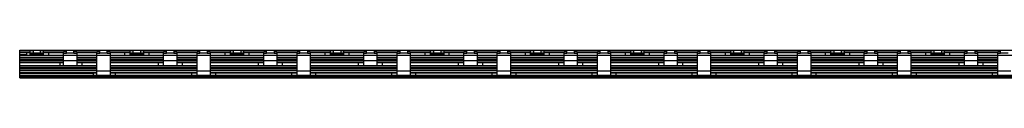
# Model space of a CAD drawing. Header units: millimetres. Extents: x 136 to 1152, y 905 to 920.
# Tile 1 of 2: x 136 to 662, y 905 to 920. Entities that reach past the tile are written whole.
import ezdxf

# ---------------------------------------------------------------- set-up
doc = ezdxf.new("R2010")
doc.units = ezdxf.units.MM
doc.header["$LTSCALE"] = 118.399118
doc.layers.get('0').update_dxf_attribs({"linetype": 'CONTINUOUS'})

msp = doc.modelspace()

# ---------------------------------------------------------------- linework, layer by layer
at = {"color": 7, "linetype": 'Continuous'}
for p, q in [((136.37, 917.49), (136.37, 920.07)), ((136.37, 920.07), (1152.37, 920.07)), ((141.97, 919.76), (136.37, 919.76)), ((141.97, 917.37), (141.97, 919.83)), ((141.97, 919.83), (143.47, 919.83)), ((143.47, 919.87), (143.47, 918.37)), ((147.47, 919.87), (143.47, 919.87)), ((147.47, 918.37), (147.47, 919.87)), ((147.47, 919.83), (148.97, 919.83)), ((148.97, 919.83), (148.97, 917.37)), ((161.27, 919.76), (148.97, 919.76)), ((159.77, 919.3), (161.27, 919.3)), ((159.77, 911.87), (159.77, 919.29)), ((161.27, 918.14), (161.27, 919.87)), ((165.27, 919.87), (161.27, 919.87)), ((165.27, 918.37), (165.27, 919.87)), ((179.07, 919.76), (165.27, 919.76)), ((165.27, 919.3), (166.77, 919.3)), ((166.77, 919.3), (166.77, 911.87)), ((177.57, 919.3), (179.07, 919.3)), ((177.57, 906.46), (177.57, 919.29)), ((179.07, 918.14), (179.07, 919.87)), ((183.07, 919.87), (179.07, 919.87)), ((183.07, 918.37), (183.07, 919.87)), ((195.37, 919.76), (183.07, 919.76)), ((183.07, 919.3), (184.57, 919.3)), ((184.57, 919.3), (184.57, 906.46)), ((195.37, 917.37), (195.37, 919.83)), ((195.37, 919.83), (196.87, 919.83)), ((196.87, 918.37), (196.87, 919.87)), ((200.87, 919.87), (196.87, 919.87)), ((200.87, 919.87), (200.87, 918.37)), ((200.87, 919.83), (202.37, 919.83)), ((202.37, 919.83), (202.37, 917.37)), ((214.67, 919.76), (202.37, 919.76)), ((213.17, 911.87), (213.17, 919.3)), ((213.17, 919.3), (214.67, 919.3)), ((214.67, 918.14), (214.67, 919.87)), ((218.67, 919.87), (214.67, 919.87)), ((218.67, 919.87), (218.67, 918.37)), ((232.47, 919.76), (218.67, 919.76)), ((218.67, 919.3), (220.17, 919.3)), ((220.17, 919.3), (220.17, 911.87)), ((230.97, 906.46), (230.97, 919.3)), ((230.97, 919.3), (232.47, 919.3)), ((232.47, 918.14), (232.47, 919.87)), ((236.47, 919.87), (232.47, 919.87)), ((236.47, 919.87), (236.47, 918.37)), ((248.77, 919.76), (236.47, 919.76)), ((236.47, 919.3), (237.97, 919.3)), ((237.97, 919.3), (237.97, 906.46)), ((248.77, 917.37), (248.77, 919.83)), ((248.77, 919.83), (250.27, 919.83)), ((250.27, 919.87), (250.27, 918.37)), ((254.27, 919.87), (250.27, 919.87)), ((254.27, 919.87), (254.27, 918.37)), ((254.27, 919.83), (255.77, 919.83)), ((255.77, 919.83), (255.77, 917.37)), ((268.07, 919.76), (255.77, 919.76)), ((266.57, 911.87), (266.57, 919.3)), ((266.57, 919.3), (268.07, 919.3)), ((268.07, 918.14), (268.07, 919.87)), ((272.07, 919.87), (268.07, 919.87)), ((272.07, 919.87), (272.07, 918.37)), ((285.87, 919.76), (272.07, 919.76)), ((272.07, 919.3), (273.57, 919.3)), ((273.57, 919.3), (273.57, 911.87)), ((284.37, 906.46), (284.37, 919.3)), ((284.37, 919.3), (285.87, 919.3)), ((285.87, 918.14), (285.87, 919.87)), ((289.87, 919.87), (285.87, 919.87)), ((289.87, 919.87), (289.87, 918.37)), ((302.17, 919.76), (289.87, 919.76)), ((289.87, 919.3), (291.37, 919.3)), ((291.37, 919.3), (291.37, 906.46)), ((302.17, 917.37), (302.17, 919.83)), ((302.17, 919.83), (303.67, 919.83)), ((303.67, 919.87), (303.67, 918.37)), ((307.67, 919.87), (303.67, 919.87)), ((307.67, 919.87), (307.67, 918.37)), ((307.67, 919.83), (309.17, 919.83)), ((309.17, 919.83), (309.17, 917.37)), ((321.47, 919.76), (309.17, 919.76)), ((319.97, 911.87), (319.97, 919.3)), ((319.97, 919.3), (321.47, 919.3)), ((321.47, 918.14), (321.47, 919.87)), ((325.47, 919.87), (321.47, 919.87)), ((325.47, 919.87), (325.47, 918.37)), ((339.27, 919.76), (325.47, 919.76)), ((325.47, 919.3), (326.97, 919.3)), ((326.97, 919.3), (326.97, 911.87)), ((337.77, 906.46), (337.77, 919.3)), ((337.77, 919.3), (339.27, 919.3)), ((339.27, 918.14), (339.27, 919.87)), ((343.27, 919.87), (339.27, 919.87)), ((343.27, 919.87), (343.27, 918.37)), ((355.57, 919.76), (343.27, 919.76)), ((343.27, 919.3), (344.77, 919.3)), ((344.77, 919.3), (344.77, 906.46)), ((355.57, 917.37), (355.57, 919.83)), ((355.57, 919.83), (357.07, 919.83)), ((357.07, 919.87), (357.07, 918.37)), ((361.07, 919.87), (357.07, 919.87)), ((361.07, 919.87), (361.07, 918.37)), ((361.07, 919.83), (362.57, 919.83)), ((362.57, 919.83), (362.57, 917.37)), ((374.87, 919.76), (362.57, 919.76)), ((373.37, 911.87), (373.37, 919.3)), ((373.37, 919.3), (374.87, 919.3)), ((374.87, 918.14), (374.87, 919.87)), ((378.87, 919.87), (374.87, 919.87)), ((378.87, 919.87), (378.87, 918.37)), ((392.67, 919.76), (378.87, 919.76)), ((378.87, 919.3), (380.37, 919.3)), ((380.37, 919.3), (380.37, 911.87)), ((391.17, 906.46), (391.17, 919.3)), ((391.17, 919.3), (392.67, 919.3)), ((392.67, 918.14), (392.67, 919.87)), ((396.67, 919.87), (392.67, 919.87)), ((396.67, 919.87), (396.67, 918.37)), ((408.97, 919.76), (396.67, 919.76)), ((396.67, 919.3), (398.17, 919.3)), ((398.17, 919.3), (398.17, 906.46)), ((408.97, 917.37), (408.97, 919.83)), ((408.97, 919.83), (410.47, 919.83)), ((410.47, 919.87), (410.47, 918.37)), ((414.47, 919.87), (410.47, 919.87)), ((414.47, 919.87), (414.47, 918.37)), ((414.47, 919.83), (415.97, 919.83)), ((415.97, 919.83), (415.97, 917.37)), ((428.27, 919.76), (415.97, 919.76)), ((426.77, 911.87), (426.77, 919.3)), ((426.77, 919.3), (428.27, 919.3)), ((428.27, 918.14), (428.27, 919.87)), ((432.27, 919.87), (428.27, 919.87)), ((432.27, 919.87), (432.27, 918.37)), ((446.07, 919.76), (432.27, 919.76)), ((432.27, 919.3), (433.77, 919.3)), ((433.77, 919.3), (433.77, 911.87)), ((444.57, 906.46), (444.57, 919.3)), ((444.57, 919.3), (446.07, 919.3)), ((446.07, 918.14), (446.07, 919.87)), ((450.07, 919.87), (446.07, 919.87)), ((450.07, 919.87), (450.07, 918.37)), ((462.37, 919.76), (450.07, 919.76)), ((450.07, 919.3), (451.57, 919.3)), ((451.57, 919.3), (451.57, 906.46)), ((462.37, 917.37), (462.37, 919.83)), ((462.37, 919.83), (463.87, 919.83)), ((463.87, 919.87), (463.87, 918.37)), ((467.87, 919.87), (463.87, 919.87)), ((467.87, 919.87), (467.87, 918.37)), ((467.87, 919.83), (469.37, 919.83)), ((469.37, 919.83), (469.37, 917.37)), ((481.67, 919.76), (469.37, 919.76)), ((480.17, 911.87), (480.17, 919.3)), ((480.17, 919.3), (481.67, 919.3)), ((481.67, 918.14), (481.67, 919.87)), ((485.67, 919.87), (481.67, 919.87)), ((485.67, 919.87), (485.67, 918.37)), ((499.47, 919.76), (485.67, 919.76)), ((485.67, 919.3), (487.17, 919.3)), ((487.17, 919.3), (487.17, 911.87)), ((497.97, 906.46), (497.97, 919.3)), ((497.97, 919.3), (499.47, 919.3)), ((499.47, 918.14), (499.47, 919.87)), ((503.47, 919.87), (499.47, 919.87)), ((503.47, 919.87), (503.47, 918.37)), ((515.77, 919.76), (503.47, 919.76)), ((503.47, 919.3), (504.97, 919.3)), ((504.97, 919.3), (504.97, 906.46)), ((515.77, 917.37), (515.77, 919.83)), ((515.77, 919.83), (517.27, 919.83)), ((517.27, 919.87), (517.27, 918.37)), ((521.27, 919.87), (517.27, 919.87)), ((521.27, 919.87), (521.27, 918.37)), ((521.27, 919.83), (522.77, 919.83)), ((522.77, 919.83), (522.77, 917.37)), ((535.07, 919.76), (522.77, 919.76)), ((533.57, 911.87), (533.57, 919.3)), ((533.57, 919.3), (535.07, 919.3)), ((535.07, 918.14), (535.07, 919.87)), ((539.07, 919.87), (535.07, 919.87)), ((539.07, 919.87), (539.07, 918.37)), ((552.87, 919.76), (539.07, 919.76)), ((539.07, 919.3), (540.57, 919.3)), ((540.57, 919.3), (540.57, 911.87)), ((551.37, 906.46), (551.37, 919.3)), ((551.37, 919.3), (552.87, 919.3)), ((552.87, 918.14), (552.87, 919.87)), ((556.87, 919.87), (552.87, 919.87)), ((556.87, 919.87), (556.87, 918.37)), ((569.17, 919.76), (556.87, 919.76)), ((556.87, 919.3), (558.37, 919.3)), ((558.37, 919.3), (558.37, 906.46)), ((569.17, 917.37), (569.17, 919.83)), ((569.17, 919.83), (570.67, 919.83)), ((570.67, 919.87), (570.67, 918.37)), ((574.67, 919.87), (570.67, 919.87)), ((574.67, 919.87), (574.67, 918.37)), ((574.67, 919.83), (576.17, 919.83)), ((576.17, 919.83), (576.17, 917.37)), ((588.47, 919.76), (576.17, 919.76)), ((586.97, 911.87), (586.97, 919.3)), ((586.97, 919.3), (588.47, 919.3)), ((588.47, 918.14), (588.47, 919.87)), ((592.47, 919.87), (588.47, 919.87)), ((592.47, 919.87), (592.47, 918.37)), ((606.27, 919.76), (592.47, 919.76)), ((592.47, 919.3), (593.97, 919.3)), ((593.97, 919.3), (593.97, 911.87)), ((604.77, 906.46), (604.77, 919.3)), ((604.77, 919.3), (606.27, 919.3)), ((606.27, 918.14), (606.27, 919.87)), ((610.27, 919.87), (606.27, 919.87)), ((610.27, 919.87), (610.27, 918.37)), ((622.57, 919.76), (610.27, 919.76)), ((610.27, 919.3), (611.77, 919.3)), ((611.77, 919.3), (611.77, 906.46)), ((622.57, 917.37), (622.57, 919.83)), ((622.57, 919.83), (624.07, 919.83)), ((624.07, 919.87), (624.07, 918.37)), ((628.07, 919.87), (624.07, 919.87)), ((628.07, 919.87), (628.07, 918.37)), ((628.07, 919.83), (629.57, 919.83)), ((629.57, 919.83), (629.57, 917.37)), ((641.87, 919.76), (629.57, 919.76)), ((640.37, 911.87), (640.37, 919.3)), ((640.37, 919.3), (641.87, 919.3)), ((641.87, 918.14), (641.87, 919.87)), ((645.87, 919.87), (641.87, 919.87)), ((645.87, 919.87), (645.87, 918.37)), ((659.67, 919.76), (645.87, 919.76)), ((645.87, 919.3), (647.37, 919.3)), ((647.37, 919.3), (647.37, 911.87)), ((658.17, 906.46), (658.17, 919.3)), ((658.17, 919.3), (659.67, 919.3)), ((659.67, 918.14), (659.67, 919.87)), ((663.67, 919.87), (659.67, 919.87)), ((136.37, 919.19), (141.97, 919.19)), ((136.37, 918.81), (141.97, 918.81)), ((139.97, 917.52), (136.37, 917.52)), ((136.37, 916.17), (136.37, 917.37)), ((136.37, 917.37), (141.97, 917.37)), ((159.77, 916.91), (136.37, 916.91)), ((136.37, 916.17), (159.77, 916.17)), ((136.37, 914.75), (136.37, 916.02)), ((136.37, 915.98), (159.77, 915.98)), ((159.77, 914.78), (136.37, 914.78)), ((136.37, 913.37), (136.37, 914.57)), ((159.77, 914.57), (136.37, 914.57)), ((139.97, 918.87), (139.97, 917.37)), ((140.78, 917.37), (150.37, 917.37)), ((143.47, 918.36), (141.97, 918.36)), ((141.97, 918.24), (148.97, 918.24)), ((148.97, 917.71), (141.97, 917.71)), ((147.47, 918.37), (143.47, 918.37)), ((148.97, 918.36), (147.47, 918.36)), ((148.97, 919.19), (159.77, 919.19)), ((148.97, 918.81), (159.77, 918.81)), ((148.97, 917.37), (195.37, 917.37)), ((151.97, 917.37), (151.97, 918.87)), ((161.27, 918.14), (159.77, 918.14)), ((166.77, 914.37), (159.77, 914.37)), ((165.27, 918.37), (161.27, 918.37)), ((165.27, 918.34), (165.27, 918.14)), ((166.77, 918.14), (165.27, 918.14)), ((166.77, 919.19), (177.57, 919.19)), ((166.77, 918.81), (177.57, 918.81)), ((177.57, 916.91), (166.77, 916.91)), ((166.77, 916.17), (177.57, 916.17)), ((166.77, 915.98), (177.57, 915.98)), ((177.57, 914.78), (166.77, 914.78)), ((177.57, 914.57), (166.77, 914.57)), ((179.07, 918.14), (177.57, 918.14)), ((183.07, 918.37), (179.07, 918.37)), ((183.07, 918.34), (183.07, 918.14)), ((184.57, 918.14), (183.07, 918.14)), ((184.57, 919.19), (195.37, 919.19)), ((184.57, 918.81), (195.37, 918.81)), ((213.17, 916.91), (184.57, 916.91)), ((184.57, 916.17), (213.17, 916.17)), ((184.57, 915.98), (213.17, 915.98)), ((213.17, 914.78), (184.57, 914.78)), ((213.17, 914.57), (184.57, 914.57)), ((192.37, 918.87), (192.37, 917.37)), ((193.97, 917.37), (203.77, 917.37)), ((196.87, 918.36), (195.37, 918.36)), ((195.37, 918.24), (202.37, 918.24)), ((202.37, 917.71), (195.37, 917.71)), ((200.87, 918.37), (196.87, 918.37)), ((202.37, 918.36), (200.87, 918.36)), ((202.37, 919.19), (213.17, 919.19)), ((202.37, 918.81), (213.17, 918.81)), ((202.37, 917.37), (248.77, 917.37)), ((205.37, 917.37), (205.37, 918.87)), ((214.67, 918.14), (213.17, 918.14)), ((220.17, 914.37), (213.17, 914.37)), ((218.67, 918.37), (214.67, 918.37)), ((218.67, 918.34), (218.67, 918.14)), ((220.17, 918.14), (218.67, 918.14)), ((220.17, 919.19), (230.97, 919.19)), ((220.17, 918.81), (230.97, 918.81)), ((230.97, 916.91), (220.17, 916.91)), ((220.17, 916.17), (230.97, 916.17)), ((220.17, 915.98), (230.97, 915.98)), ((230.97, 914.78), (220.17, 914.78)), ((230.97, 914.57), (220.17, 914.57)), ((232.47, 918.14), (230.97, 918.14)), ((236.47, 918.37), (232.47, 918.37)), ((236.47, 918.34), (236.47, 918.14)), ((237.97, 918.14), (236.47, 918.14)), ((237.97, 919.19), (248.77, 919.19)), ((237.97, 918.81), (248.77, 918.81)), ((266.57, 916.91), (237.97, 916.91)), ((237.97, 916.17), (266.57, 916.17)), ((237.97, 915.98), (266.57, 915.98)), ((266.57, 914.78), (237.97, 914.78)), ((266.57, 914.57), (237.97, 914.57)), ((245.77, 918.87), (245.77, 917.37)), ((247.37, 917.37), (257.17, 917.37)), ((250.27, 918.36), (248.77, 918.36)), ((248.77, 918.24), (255.77, 918.24)), ((255.77, 917.71), (248.77, 917.71)), ((254.27, 918.37), (250.27, 918.37)), ((255.77, 918.36), (254.27, 918.36)), ((255.77, 919.19), (266.57, 919.19)), ((255.77, 918.81), (266.57, 918.81)), ((255.77, 917.37), (302.17, 917.37)), ((258.77, 917.37), (258.77, 918.87)), ((268.07, 918.14), (266.57, 918.14)), ((273.57, 914.37), (266.57, 914.37)), ((272.07, 918.37), (268.07, 918.37)), ((272.07, 918.34), (272.07, 918.14)), ((273.57, 918.14), (272.07, 918.14)), ((273.57, 919.19), (284.37, 919.19)), ((273.57, 918.81), (284.37, 918.81)), ((284.37, 916.91), (273.57, 916.91)), ((273.57, 916.17), (284.37, 916.17)), ((273.57, 915.98), (284.37, 915.98)), ((284.37, 914.78), (273.57, 914.78)), ((284.37, 914.57), (273.57, 914.57)), ((285.87, 918.14), (284.37, 918.14)), ((289.87, 918.37), (285.87, 918.37)), ((289.87, 918.34), (289.87, 918.14)), ((291.37, 918.14), (289.87, 918.14)), ((291.37, 919.19), (302.17, 919.19)), ((291.37, 918.81), (302.17, 918.81)), ((319.97, 916.91), (291.37, 916.91)), ((291.37, 916.17), (319.97, 916.17)), ((291.37, 915.98), (319.97, 915.98)), ((319.97, 914.78), (291.37, 914.78)), ((319.97, 914.57), (291.37, 914.57)), ((299.17, 918.87), (299.17, 917.37)), ((300.77, 917.37), (310.57, 917.37)), ((303.67, 918.36), (302.17, 918.36)), ((302.17, 918.24), (309.17, 918.24)), ((309.17, 917.71), (302.17, 917.71)), ((307.67, 918.37), (303.67, 918.37)), ((309.17, 918.36), (307.67, 918.36)), ((309.17, 919.19), (319.97, 919.19)), ((309.17, 918.81), (319.97, 918.81)), ((309.17, 917.37), (355.57, 917.37)), ((312.17, 917.37), (312.17, 918.87)), ((321.47, 918.14), (319.97, 918.14)), ((326.97, 914.37), (319.97, 914.37)), ((325.47, 918.37), (321.47, 918.37)), ((325.47, 918.34), (325.47, 918.14)), ((326.97, 918.14), (325.47, 918.14)), ((326.97, 919.19), (337.77, 919.19)), ((326.97, 918.81), (337.77, 918.81)), ((337.77, 916.91), (326.97, 916.91)), ((326.97, 916.17), (337.77, 916.17)), ((326.97, 915.98), (337.77, 915.98)), ((337.77, 914.78), (326.97, 914.78)), ((337.77, 914.57), (326.97, 914.57)), ((339.27, 918.14), (337.77, 918.14)), ((343.27, 918.37), (339.27, 918.37)), ((343.27, 918.34), (343.27, 918.14)), ((344.77, 918.14), (343.27, 918.14)), ((344.77, 919.19), (355.57, 919.19)), ((344.77, 918.81), (355.57, 918.81)), ((373.37, 916.91), (344.77, 916.91)), ((344.77, 916.17), (373.37, 916.17)), ((344.77, 915.98), (373.37, 915.98)), ((373.37, 914.78), (344.77, 914.78)), ((373.37, 914.57), (344.77, 914.57)), ((352.57, 918.87), (352.57, 917.37)), ((354.17, 917.37), (363.97, 917.37)), ((357.07, 918.36), (355.57, 918.36)), ((355.57, 918.24), (362.57, 918.24)), ((362.57, 917.71), (355.57, 917.71)), ((361.07, 918.37), (357.07, 918.37)), ((362.57, 918.36), (361.07, 918.36)), ((362.57, 919.19), (373.37, 919.19)), ((362.57, 918.81), (373.37, 918.81)), ((362.57, 917.37), (408.97, 917.37)), ((365.57, 917.37), (365.57, 918.87)), ((374.87, 918.14), (373.37, 918.14)), ((380.37, 914.37), (373.37, 914.37)), ((378.87, 918.37), (374.87, 918.37)), ((378.87, 918.34), (378.87, 918.14)), ((380.37, 918.14), (378.87, 918.14)), ((380.37, 919.19), (391.17, 919.19)), ((380.37, 918.81), (391.17, 918.81)), ((391.17, 916.91), (380.37, 916.91)), ((380.37, 916.17), (391.17, 916.17)), ((380.37, 915.98), (391.17, 915.98)), ((391.17, 914.78), (380.37, 914.78)), ((391.17, 914.57), (380.37, 914.57)), ((392.67, 918.14), (391.17, 918.14)), ((396.67, 918.37), (392.67, 918.37)), ((396.67, 918.34), (396.67, 918.14)), ((398.17, 918.14), (396.67, 918.14)), ((398.17, 919.19), (408.97, 919.19)), ((398.17, 918.81), (408.97, 918.81)), ((426.77, 916.91), (398.17, 916.91)), ((398.17, 916.17), (426.77, 916.17)), ((398.17, 915.98), (426.77, 915.98)), ((426.77, 914.78), (398.17, 914.78)), ((426.77, 914.57), (398.17, 914.57)), ((405.97, 918.87), (405.97, 917.37)), ((407.57, 917.37), (417.37, 917.37)), ((410.47, 918.36), (408.97, 918.36)), ((408.97, 918.24), (415.97, 918.24)), ((415.97, 917.71), (408.97, 917.71)), ((414.47, 918.37), (410.47, 918.37)), ((415.97, 918.36), (414.47, 918.36)), ((415.97, 919.19), (426.77, 919.19)), ((415.97, 918.81), (426.77, 918.81)), ((415.97, 917.37), (462.37, 917.37)), ((418.97, 917.37), (418.97, 918.87)), ((428.27, 918.14), (426.77, 918.14)), ((433.77, 914.37), (426.77, 914.37)), ((432.27, 918.37), (428.27, 918.37)), ((432.27, 918.34), (432.27, 918.14)), ((433.77, 918.14), (432.27, 918.14)), ((433.77, 919.19), (444.57, 919.19)), ((433.77, 918.81), (444.57, 918.81)), ((444.57, 916.91), (433.77, 916.91)), ((433.77, 916.17), (444.57, 916.17)), ((433.77, 915.98), (444.57, 915.98)), ((444.57, 914.78), (433.77, 914.78)), ((444.57, 914.57), (433.77, 914.57)), ((446.07, 918.14), (444.57, 918.14)), ((450.07, 918.37), (446.07, 918.37)), ((450.07, 918.34), (450.07, 918.14)), ((451.57, 918.14), (450.07, 918.14)), ((451.57, 919.19), (462.37, 919.19)), ((451.57, 918.81), (462.37, 918.81)), ((480.17, 916.91), (451.57, 916.91)), ((451.57, 916.17), (480.17, 916.17)), ((451.57, 915.98), (480.17, 915.98)), ((480.17, 914.78), (451.57, 914.78)), ((480.17, 914.57), (451.57, 914.57)), ((459.37, 918.87), (459.37, 917.37)), ((460.97, 917.37), (470.77, 917.37)), ((463.87, 918.36), (462.37, 918.36)), ((462.37, 918.24), (469.37, 918.24)), ((469.37, 917.71), (462.37, 917.71)), ((467.87, 918.37), (463.87, 918.37)), ((469.37, 918.36), (467.87, 918.36)), ((469.37, 919.19), (480.17, 919.19)), ((469.37, 918.81), (480.17, 918.81)), ((469.37, 917.37), (515.77, 917.37)), ((472.37, 917.37), (472.37, 918.87)), ((481.67, 918.14), (480.17, 918.14)), ((487.17, 914.37), (480.17, 914.37)), ((485.67, 918.37), (481.67, 918.37)), ((485.67, 918.34), (485.67, 918.14)), ((487.17, 918.14), (485.67, 918.14)), ((487.17, 919.19), (497.97, 919.19)), ((487.17, 918.81), (497.97, 918.81)), ((497.97, 916.91), (487.17, 916.91)), ((487.17, 916.17), (497.97, 916.17)), ((487.17, 915.98), (497.97, 915.98)), ((497.97, 914.78), (487.17, 914.78)), ((497.97, 914.57), (487.17, 914.57)), ((499.47, 918.14), (497.97, 918.14)), ((503.47, 918.37), (499.47, 918.37)), ((503.47, 918.34), (503.47, 918.14)), ((504.97, 918.14), (503.47, 918.14)), ((504.97, 919.19), (515.77, 919.19)), ((504.97, 918.81), (515.77, 918.81)), ((533.57, 916.91), (504.97, 916.91)), ((504.97, 916.17), (533.57, 916.17)), ((504.97, 915.98), (533.57, 915.98)), ((533.57, 914.78), (504.97, 914.78)), ((533.57, 914.57), (504.97, 914.57)), ((512.77, 918.87), (512.77, 917.37)), ((514.37, 917.37), (524.17, 917.37)), ((517.27, 918.36), (515.77, 918.36)), ((515.77, 918.24), (522.77, 918.24)), ((522.77, 917.71), (515.77, 917.71)), ((521.27, 918.37), (517.27, 918.37)), ((522.77, 918.36), (521.27, 918.36)), ((522.77, 919.19), (533.57, 919.19)), ((522.77, 918.81), (533.57, 918.81)), ((522.77, 917.37), (569.17, 917.37)), ((525.77, 917.37), (525.77, 918.87)), ((535.07, 918.14), (533.57, 918.14)), ((540.57, 914.37), (533.57, 914.37)), ((539.07, 918.37), (535.07, 918.37)), ((539.07, 918.34), (539.07, 918.14)), ((540.57, 918.14), (539.07, 918.14)), ((540.57, 919.19), (551.37, 919.19)), ((540.57, 918.81), (551.37, 918.81)), ((551.37, 916.91), (540.57, 916.91)), ((540.57, 916.17), (551.37, 916.17)), ((540.57, 915.98), (551.37, 915.98)), ((551.37, 914.78), (540.57, 914.78)), ((551.37, 914.57), (540.57, 914.57)), ((552.87, 918.14), (551.37, 918.14)), ((556.87, 918.37), (552.87, 918.37)), ((556.87, 918.34), (556.87, 918.14)), ((558.37, 918.14), (556.87, 918.14)), ((558.37, 919.19), (569.17, 919.19)), ((558.37, 918.81), (569.17, 918.81)), ((586.97, 916.91), (558.37, 916.91)), ((558.37, 916.17), (586.97, 916.17)), ((558.37, 915.98), (586.97, 915.98)), ((586.97, 914.78), (558.37, 914.78)), ((586.97, 914.57), (558.37, 914.57)), ((566.17, 918.87), (566.17, 917.37)), ((567.77, 917.37), (577.57, 917.37)), ((570.67, 918.36), (569.17, 918.36)), ((569.17, 918.24), (576.17, 918.24)), ((576.17, 917.71), (569.17, 917.71)), ((574.67, 918.37), (570.67, 918.37)), ((576.17, 918.36), (574.67, 918.36)), ((576.17, 919.19), (586.97, 919.19)), ((576.17, 918.81), (586.97, 918.81)), ((576.17, 917.37), (622.57, 917.37)), ((579.17, 917.37), (579.17, 918.87)), ((588.47, 918.14), (586.97, 918.14)), ((593.97, 914.37), (586.97, 914.37)), ((592.47, 918.37), (588.47, 918.37)), ((592.47, 918.34), (592.47, 918.14)), ((593.97, 918.14), (592.47, 918.14)), ((593.97, 919.19), (604.77, 919.19)), ((593.97, 918.81), (604.77, 918.81)), ((604.77, 916.91), (593.97, 916.91)), ((593.97, 916.17), (604.77, 916.17)), ((593.97, 915.98), (604.77, 915.98)), ((604.77, 914.78), (593.97, 914.78)), ((604.77, 914.57), (593.97, 914.57)), ((606.27, 918.14), (604.77, 918.14)), ((610.27, 918.37), (606.27, 918.37)), ((610.27, 918.34), (610.27, 918.14)), ((611.77, 918.14), (610.27, 918.14)), ((611.77, 919.19), (622.57, 919.19)), ((611.77, 918.81), (622.57, 918.81)), ((640.37, 916.91), (611.77, 916.91)), ((611.77, 916.17), (640.37, 916.17)), ((611.77, 915.98), (640.37, 915.98)), ((640.37, 914.78), (611.77, 914.78)), ((640.37, 914.57), (611.77, 914.57)), ((619.57, 918.87), (619.57, 917.37)), ((621.17, 917.37), (630.97, 917.37)), ((624.07, 918.36), (622.57, 918.36)), ((622.57, 918.24), (629.57, 918.24)), ((629.57, 917.71), (622.57, 917.71)), ((628.07, 918.37), (624.07, 918.37)), ((629.57, 918.36), (628.07, 918.36)), ((629.57, 919.19), (640.37, 919.19)), ((629.57, 918.81), (640.37, 918.81)), ((629.57, 917.37), (675.97, 917.37)), ((632.57, 917.37), (632.57, 918.87)), ((641.87, 918.14), (640.37, 918.14)), ((647.37, 914.37), (640.37, 914.37)), ((645.87, 918.37), (641.87, 918.37)), ((645.87, 918.34), (645.87, 918.14)), ((647.37, 918.14), (645.87, 918.14)), ((647.37, 919.19), (658.17, 919.19)), ((647.37, 918.81), (658.17, 918.81)), ((658.17, 916.91), (647.37, 916.91)), ((647.37, 916.17), (658.17, 916.17)), ((647.37, 915.98), (658.17, 915.98)), ((658.17, 914.78), (647.37, 914.78)), ((658.17, 914.57), (647.37, 914.57)), ((659.67, 918.14), (658.17, 918.14)), ((663.67, 918.37), (659.67, 918.37)), ((136.37, 913.82), (159.77, 913.82)), ((136.37, 913.37), (159.77, 913.37)), ((136.37, 911.89), (136.37, 913.36)), ((136.37, 910.68), (136.37, 911.87)), ((136.37, 911.87), (159.77, 911.87)), ((177.57, 911.42), (136.37, 911.42)), ((136.37, 910.68), (177.57, 910.68)), ((136.37, 909.22), (136.37, 910.66)), ((136.37, 910.46), (177.57, 910.46)), ((177.57, 909.26), (136.37, 909.26)), ((136.37, 907.87), (136.37, 909.08)), ((177.57, 909.08), (136.37, 909.08)), ((157.77, 913.37), (157.77, 911.87)), ((157.77, 913.37), (159.77, 913.37)), ((158.53, 911.87), (168.23, 911.87)), ((166.77, 913.82), (177.57, 913.82)), ((166.77, 913.37), (169.77, 913.37)), ((166.77, 913.37), (177.57, 913.37)), ((166.77, 911.87), (177.57, 911.87)), ((169.77, 911.87), (169.77, 913.37)), ((184.57, 908.87), (177.57, 908.87)), ((184.57, 913.82), (213.17, 913.82)), ((184.57, 913.37), (213.17, 913.37)), ((184.57, 911.87), (213.17, 911.87)), ((230.97, 911.42), (184.57, 911.42)), ((184.57, 910.68), (230.97, 910.68)), ((184.57, 910.46), (230.97, 910.46)), ((230.97, 909.26), (184.57, 909.26)), ((230.97, 909.08), (184.57, 909.08)), ((210.17, 913.37), (210.17, 911.87)), ((210.17, 913.37), (213.17, 913.37)), ((211.7, 911.87), (221.63, 911.87)), ((220.17, 913.82), (230.97, 913.82)), ((220.17, 913.37), (223.17, 913.37)), ((220.17, 913.37), (230.97, 913.37)), ((220.17, 911.87), (230.97, 911.87)), ((223.17, 911.87), (223.17, 913.37)), ((237.97, 908.87), (230.97, 908.87)), ((237.97, 913.82), (266.57, 913.82)), ((237.97, 913.37), (266.57, 913.37)), ((237.97, 911.87), (266.57, 911.87)), ((284.37, 911.42), (237.97, 911.42)), ((237.97, 910.68), (284.37, 910.68)), ((237.97, 910.46), (284.37, 910.46)), ((284.37, 909.26), (237.97, 909.26)), ((284.37, 909.08), (237.97, 909.08)), ((263.57, 913.37), (263.57, 911.87)), ((263.57, 913.37), (266.57, 913.37)), ((265.1, 911.87), (275.03, 911.87)), ((273.57, 913.82), (284.37, 913.82)), ((273.57, 913.37), (276.57, 913.37)), ((273.57, 913.37), (284.37, 913.37)), ((273.57, 911.87), (284.37, 911.87)), ((276.57, 911.87), (276.57, 913.37)), ((291.37, 908.87), (284.37, 908.87)), ((291.37, 913.82), (319.97, 913.82)), ((291.37, 913.37), (319.97, 913.37)), ((291.37, 911.87), (319.97, 911.87)), ((337.77, 911.42), (291.37, 911.42)), ((291.37, 910.68), (337.77, 910.68)), ((291.37, 910.46), (337.77, 910.46)), ((337.77, 909.26), (291.37, 909.26)), ((337.77, 909.08), (291.37, 909.08)), ((316.97, 913.37), (316.97, 911.87)), ((316.97, 913.37), (319.97, 913.37)), ((318.5, 911.87), (328.43, 911.87)), ((326.97, 913.82), (337.77, 913.82)), ((326.97, 913.37), (329.97, 913.37)), ((326.97, 913.37), (337.77, 913.37)), ((326.97, 911.87), (337.77, 911.87)), ((329.97, 911.87), (329.97, 913.37)), ((344.77, 908.87), (337.77, 908.87)), ((344.77, 913.82), (373.37, 913.82)), ((344.77, 913.37), (373.37, 913.37)), ((344.77, 911.87), (373.37, 911.87)), ((391.17, 911.42), (344.77, 911.42)), ((344.77, 910.68), (391.17, 910.68)), ((344.77, 910.46), (391.17, 910.46)), ((391.17, 909.26), (344.77, 909.26)), ((391.17, 909.08), (344.77, 909.08)), ((370.37, 913.37), (370.37, 911.87)), ((370.37, 913.37), (373.37, 913.37)), ((371.9, 911.87), (381.83, 911.87)), ((380.37, 913.82), (391.17, 913.82)), ((380.37, 913.37), (383.37, 913.37)), ((380.37, 913.37), (391.17, 913.37)), ((380.37, 911.87), (391.17, 911.87)), ((383.37, 911.87), (383.37, 913.37)), ((398.17, 908.87), (391.17, 908.87)), ((398.17, 913.82), (426.77, 913.82)), ((398.17, 913.37), (426.77, 913.37)), ((398.17, 911.87), (426.77, 911.87)), ((444.57, 911.42), (398.17, 911.42)), ((398.17, 910.68), (444.57, 910.68)), ((398.17, 910.46), (444.57, 910.46)), ((444.57, 909.26), (398.17, 909.26)), ((444.57, 909.08), (398.17, 909.08)), ((423.77, 913.37), (423.77, 911.87)), ((423.77, 913.37), (426.77, 913.37)), ((425.3, 911.87), (435.23, 911.87)), ((433.77, 913.82), (444.57, 913.82)), ((433.77, 913.37), (436.77, 913.37)), ((433.77, 913.37), (444.57, 913.37)), ((433.77, 911.87), (444.57, 911.87)), ((436.77, 911.87), (436.77, 913.37)), ((451.57, 908.87), (444.57, 908.87)), ((451.57, 913.82), (480.17, 913.82)), ((451.57, 913.37), (480.17, 913.37)), ((451.57, 911.87), (480.17, 911.87)), ((497.97, 911.42), (451.57, 911.42)), ((451.57, 910.68), (497.97, 910.68)), ((451.57, 910.46), (497.97, 910.46)), ((497.97, 909.26), (451.57, 909.26)), ((497.97, 909.08), (451.57, 909.08)), ((477.17, 913.37), (477.17, 911.87)), ((477.17, 913.37), (480.17, 913.37)), ((478.7, 911.87), (488.63, 911.87)), ((487.17, 913.82), (497.97, 913.82)), ((487.17, 913.37), (490.17, 913.37)), ((487.17, 913.37), (497.97, 913.37)), ((487.17, 911.87), (497.97, 911.87)), ((490.17, 911.87), (490.17, 913.37)), ((504.97, 908.87), (497.97, 908.87)), ((504.97, 913.82), (533.57, 913.82)), ((504.97, 913.37), (533.57, 913.37)), ((504.97, 911.87), (533.57, 911.87)), ((551.37, 911.42), (504.97, 911.42)), ((504.97, 910.68), (551.37, 910.68)), ((504.97, 910.46), (551.37, 910.46)), ((551.37, 909.26), (504.97, 909.26)), ((551.37, 909.08), (504.97, 909.08)), ((530.57, 913.37), (530.57, 911.87)), ((530.57, 913.37), (533.57, 913.37)), ((532.1, 911.87), (542.03, 911.87)), ((540.57, 913.82), (551.37, 913.82)), ((540.57, 913.37), (543.57, 913.37)), ((540.57, 913.37), (551.37, 913.37)), ((540.57, 911.87), (551.37, 911.87)), ((543.57, 911.87), (543.57, 913.37)), ((558.37, 908.87), (551.37, 908.87)), ((558.37, 913.82), (586.97, 913.82)), ((558.37, 913.37), (586.97, 913.37)), ((558.37, 911.87), (586.97, 911.87)), ((604.77, 911.42), (558.37, 911.42)), ((558.37, 910.68), (604.77, 910.68)), ((558.37, 910.46), (604.77, 910.46)), ((604.77, 909.26), (558.37, 909.26)), ((604.77, 909.08), (558.37, 909.08)), ((583.97, 913.37), (583.97, 911.87)), ((583.97, 913.37), (586.97, 913.37)), ((585.5, 911.87), (595.43, 911.87)), ((593.97, 913.82), (604.77, 913.82)), ((593.97, 913.37), (596.97, 913.37)), ((593.97, 913.37), (604.77, 913.37)), ((593.97, 911.87), (604.77, 911.87)), ((596.97, 911.87), (596.97, 913.37)), ((611.77, 908.87), (604.77, 908.87)), ((611.77, 913.82), (640.37, 913.82)), ((611.77, 913.37), (640.37, 913.37)), ((611.77, 911.87), (640.37, 911.87)), ((658.17, 911.42), (611.77, 911.42)), ((611.77, 910.68), (658.17, 910.68)), ((611.77, 910.46), (658.17, 910.46)), ((658.17, 909.26), (611.77, 909.26)), ((658.17, 909.08), (611.77, 909.08)), ((637.37, 913.37), (637.37, 911.87)), ((637.37, 913.37), (640.37, 913.37)), ((638.9, 911.87), (648.83, 911.87)), ((647.37, 913.82), (658.17, 913.82)), ((647.37, 913.37), (650.37, 913.37)), ((647.37, 913.37), (658.17, 913.37)), ((647.37, 911.87), (658.17, 911.87)), ((650.37, 911.87), (650.37, 913.37)), ((665.17, 908.87), (658.17, 908.87)), ((136.37, 908.33), (177.57, 908.33)), ((136.37, 907.87), (177.57, 907.87)), ((136.37, 906.49), (136.37, 907.76)), ((136.37, 907.72), (175.57, 907.72)), ((136.37, 905.17), (136.37, 906.46)), ((1152.37, 906.46), (136.37, 906.46)), ((136.37, 906.08), (1152.37, 906.08)), ((136.37, 905.51), (1152.37, 905.51)), ((136.37, 905.17), (1152.37, 905.17)), ((175.57, 907.87), (175.57, 906.37)), ((176.38, 907.87), (177.57, 907.87)), ((184.57, 908.33), (230.97, 908.33)), ((184.57, 907.87), (185.97, 907.87)), ((184.57, 907.87), (230.97, 907.87)), ((187.57, 906.37), (187.57, 907.87)), ((227.97, 907.87), (227.97, 906.37)), ((229.57, 907.87), (230.97, 907.87)), ((237.97, 908.33), (284.37, 908.33)), ((237.97, 907.87), (239.37, 907.87)), ((237.97, 907.87), (284.37, 907.87)), ((240.97, 906.37), (240.97, 907.87)), ((281.37, 907.87), (281.37, 906.37)), ((282.97, 907.87), (284.37, 907.87)), ((291.37, 908.33), (337.77, 908.33)), ((291.37, 907.87), (292.77, 907.87)), ((291.37, 907.87), (337.77, 907.87)), ((294.37, 906.37), (294.37, 907.87)), ((334.77, 907.87), (334.77, 906.37)), ((336.37, 907.87), (337.77, 907.87)), ((344.77, 908.33), (391.17, 908.33)), ((344.77, 907.87), (346.17, 907.87)), ((344.77, 907.87), (391.17, 907.87)), ((347.77, 906.37), (347.77, 907.87)), ((388.17, 907.87), (388.17, 906.37)), ((389.77, 907.87), (391.17, 907.87)), ((398.17, 908.33), (444.57, 908.33)), ((398.17, 907.87), (399.57, 907.87)), ((398.17, 907.87), (444.57, 907.87)), ((401.17, 906.37), (401.17, 907.87)), ((441.57, 907.87), (441.57, 906.37)), ((443.17, 907.87), (444.57, 907.87)), ((451.57, 908.33), (497.97, 908.33)), ((451.57, 907.87), (452.97, 907.87)), ((451.57, 907.87), (497.97, 907.87)), ((454.57, 906.37), (454.57, 907.87)), ((494.97, 907.87), (494.97, 906.37)), ((496.57, 907.87), (497.97, 907.87)), ((504.97, 908.33), (551.37, 908.33)), ((504.97, 907.87), (506.37, 907.87)), ((504.97, 907.87), (551.37, 907.87)), ((507.97, 906.37), (507.97, 907.87)), ((548.37, 907.87), (548.37, 906.37)), ((549.97, 907.87), (551.37, 907.87)), ((558.37, 908.33), (604.77, 908.33)), ((558.37, 907.87), (559.77, 907.87)), ((558.37, 907.87), (604.77, 907.87)), ((561.37, 906.37), (561.37, 907.87)), ((601.77, 907.87), (601.77, 906.37)), ((603.37, 907.87), (604.77, 907.87)), ((611.77, 908.33), (658.17, 908.33)), ((611.77, 907.87), (613.17, 907.87)), ((611.77, 907.87), (658.17, 907.87)), ((614.77, 906.37), (614.77, 907.87)), ((655.17, 907.87), (655.17, 906.37)), ((656.77, 907.87), (658.17, 907.87))]:
    msp.add_line(p, q, dxfattribs=at)

doc.saveas('drawing.dxf')
